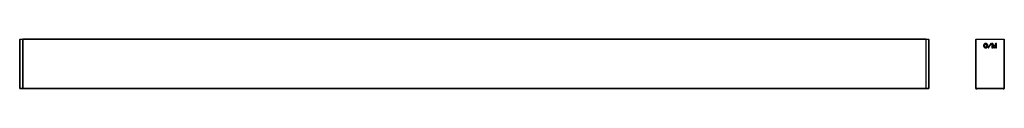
# Model space of a CAD drawing. Header units: millimetres. Extents: x -630 to 917, y 405 to 482.
import ezdxf

# ---------------------------------------------------------------- set-up
doc = ezdxf.new("R2010")
doc.units = ezdxf.units.MM

msp = doc.modelspace()

# ---------------------------------------------------------------- linework, layer by layer
at = {"color": 7, "linetype": 'Continuous', "lineweight": 25}
for p, q in [((-630.3, 405.3), (-630.3, 482.2)), ((-630, 482.2), (-630.3, 482.2)), ((-630, 482.5), (-630, 482.2)), ((-630, 482.5), (-625.6, 482.5)), ((-630, 482.2), (-630, 405.3)), ((-625.6, 482.2), (-630, 482.2)), ((-625.6, 482.2), (-625.6, 482.5)), ((-625.6, 405.3), (-625.6, 482.2)), ((-625.3, 482.2), (-625.6, 482.2)), ((793.7, 482.5), (-625.3, 482.5)), ((-625.3, 482.5), (-625.3, 482.2)), ((793.7, 482.2), (-625.3, 482.2)), ((-625.3, 482.2), (-625.3, 405.2)), ((793.7, 482.5), (793.7, 482.2)), ((794, 482.2), (793.7, 482.2)), ((793.7, 482.2), (793.7, 405.2)), ((794, 482.5), (794, 482.2)), ((794, 482.5), (798.4, 482.5)), ((794, 482.2), (794, 405.3)), ((798.4, 482.2), (794, 482.2)), ((798.4, 482.2), (798.4, 482.5)), ((798.4, 405.3), (798.4, 482.2)), ((798.7, 482.2), (798.4, 482.2)), ((798.7, 482.2), (798.7, 405.3)), ((872.4, 482.2), (872.1, 482.2)), ((872.1, 405.3), (872.1, 482.2)), ((872.4, 482.5), (872.4, 482.2)), ((872.4, 482.5), (916.8, 482.5)), ((872.4, 482.2), (872.4, 405.3)), ((916.8, 482.2), (872.4, 482.2)), ((916.8, 482.5), (916.8, 482.2)), ((916.8, 405.3), (916.8, 482.2)), ((917.1, 482.2), (916.8, 482.2)), ((917.1, 482.2), (917.1, 405.3)), ((-630.3, 474.5), (-630.4, 474.5)), ((-630.4, 470.5), (-630.3, 470.5)), ((798.7, 474.5), (798.7, 474.5)), ((798.7, 470.5), (798.7, 470.5)), ((895.9, 475.8), (891.9, 469.5)), ((891.9, 469.5), (891.9, 469.2)), ((891.9, 469.2), (892, 469.1)), ((892, 469.1), (892.3, 469.1)), ((892.3, 469.1), (892.4, 469.2)), ((892.4, 469.2), (896.4, 475.5)), ((896, 475.9), (895.9, 475.8)), ((896.3, 475.9), (896, 475.9)), ((896.4, 475.8), (896.3, 475.9)), ((896.4, 475.5), (896.4, 475.8)), ((897.6, 475.9), (897.5, 475.7)), ((897.5, 475.7), (897.5, 469.2)), ((897.5, 469.2), (897.6, 469)), ((899.1, 475.9), (897.6, 475.9)), ((897.6, 469), (898.8, 469)), ((898.8, 469), (899, 469.2)), ((899, 469.2), (899, 472.7)), ((899, 472.7), (900.4, 469.2)), ((899.2, 475.7), (899.1, 475.9)), ((901.1, 471.2), (899.2, 475.7)), ((900.4, 469.2), (900.5, 469)), ((900.5, 469), (901.7, 469)), ((902, 473.5), (901.1, 471.2)), ((901.7, 469), (901.8, 469.2)), ((903.1, 475.9), (903, 475.7)), ((904.6, 475.9), (903.1, 475.9)), ((903.2, 472.7), (903.2, 469.2)), ((903.2, 469.2), (903.4, 469)), ((903.4, 469), (904.6, 469)), ((904.8, 475.7), (904.6, 475.9)), ((904.6, 469), (904.8, 469.2)), ((904.8, 469.2), (904.8, 475.7)), ((-630, 405.3), (-630.3, 405.3)), ((-630, 405.3), (-625.6, 405.3)), ((-630, 405.3), (-630, 405)), ((-625.6, 405), (-630, 405)), ((-625.6, 405), (-625.6, 405.3)), ((-625.3, 405.3), (-625.6, 405.3)), ((793.7, 405.2), (-625.3, 405.2)), ((-625.3, 405.2), (-625.3, 404.9)), ((793.7, 404.9), (-625.3, 404.9)), ((794, 405.3), (793.7, 405.3)), ((793.7, 405.2), (793.7, 404.9)), ((794, 405.3), (798.4, 405.3)), ((794, 405.3), (794, 405)), ((798.4, 405), (794, 405)), ((798.4, 405), (798.4, 405.3)), ((798.7, 405.3), (798.4, 405.3)), ((872.4, 405.3), (872.1, 405.3)), ((872.1, 405.3), (872.1, 405.2)), ((872.4, 405.3), (916.8, 405.3)), ((872.4, 405.3), (872.4, 405)), ((916.8, 405), (872.4, 405)), ((872.4, 404.9), (873.8, 404.9)), ((873.8, 404.9), (873.8, 405)), ((915.3, 405), (915.4, 404.9)), ((915.4, 404.9), (916.8, 404.9)), ((916.8, 405.3), (916.8, 405)), ((917.1, 405.3), (916.8, 405.3)), ((917.1, 405.2), (917.1, 405.3))]:
    msp.add_line(p, q, dxfattribs=at)
at = {"color": 7, "linetype": 'Continuous', "lineweight": 25, "flags": 128}
msp.add_lwpolyline([(903, 475.7), (902.5, 474.5), (902, 473.5)], dxfattribs=at)
at = {"color": 7, "linetype": 'Continuous', "lineweight": 25}
for centre, start, end in [((-630, 482.2), 90, 180), ((-625.6, 482.2), 0, 90), ((794, 482.2), 90, 180), ((798.4, 482.2), 0, 90), ((872.4, 482.2), 90, 180), ((916.8, 482.2), 0, 90), ((-630, 405.3), 180, 270), ((-625.6, 405.3), 270, 0), ((794, 405.3), 180, 270), ((798.4, 405.3), 270, 0), ((872.4, 405.3), 180, 270), ((872.4, 405.2), 180, 270), ((916.8, 405.3), 270, 0), ((916.8, 405.2), 270, 0)]:
    msp.add_arc(centre, 0.3, start, end, dxfattribs=at)
for points, knots in [([(884.7, 473.9), (884.5, 473.5), (884.4, 473), (884.4, 472.5), (884.4, 472), (884.5, 471.6), (884.7, 471.2)], [0.7055556, 0.7055556, 0.7055556, 0.7055556, 1.0583333, 1.0583333, 1.0583333, 1.4111111, 1.4111111, 1.4111111, 1.4111111]), ([(886.1, 473.3), (886, 473.1), (885.9, 472.8), (885.9, 472.5), (885.9, 472.2), (886, 472), (886.1, 471.7)], [3.5277778, 3.5277778, 3.5277778, 3.5277778, 3.8805556, 3.8805556, 3.8805556, 4.2333333, 4.2333333, 4.2333333, 4.2333333]), ([(889.3, 475.8), (888.8, 475.9), (888.4, 476), (887.9, 476), (887.4, 476), (887, 475.9), (886.5, 475.8)], [4.9388889, 4.9388889, 4.9388889, 4.9388889, 5.2916667, 5.2916667, 5.2916667, 5.6444444, 5.6444444, 5.6444444, 5.6444444]), ([(886.5, 469.3), (887, 469.1), (887.4, 469), (887.9, 469), (888.4, 469), (888.8, 469.1), (889.3, 469.3)], [2.1166667, 2.1166667, 2.1166667, 2.1166667, 2.4694444, 2.4694444, 2.4694444, 2.8222222, 2.8222222, 2.8222222, 2.8222222]), ([(888.7, 474.4), (888.4, 474.5), (888.2, 474.5), (887.9, 474.5), (887.6, 474.5), (887.4, 474.5), (887.1, 474.4)], [4.9388889, 4.9388889, 4.9388889, 4.9388889, 5.2916667, 5.2916667, 5.2916667, 5.6444444, 5.6444444, 5.6444444, 5.6444444]), ([(887.1, 470.7), (887.4, 470.6), (887.6, 470.5), (887.9, 470.5), (888.2, 470.5), (888.4, 470.6), (888.7, 470.7)], [2.1166667, 2.1166667, 2.1166667, 2.1166667, 2.4694444, 2.4694444, 2.4694444, 2.8222222, 2.8222222, 2.8222222, 2.8222222]), ([(889.3, 469.3), (889.7, 469.5), (890.1, 469.7), (890.4, 470), (890.7, 470.4), (891, 470.7), (891.1, 471.2)], [2.8222222, 2.8222222, 2.8222222, 2.8222222, 3.175, 3.175, 3.175, 3.5277778, 3.5277778, 3.5277778, 3.5277778]), ([(889.7, 471.7), (889.9, 472), (889.9, 472.2), (889.9, 472.5), (889.9, 472.8), (889.9, 473.1), (889.7, 473.3)], [0.7055556, 0.7055556, 0.7055556, 0.7055556, 1.0583333, 1.0583333, 1.0583333, 1.4111111, 1.4111111, 1.4111111, 1.4111111]), ([(891.1, 471.2), (891.3, 471.6), (891.4, 472), (891.4, 472.5), (891.4, 473), (891.3, 473.5), (891.1, 473.9)], [3.5277778, 3.5277778, 3.5277778, 3.5277778, 3.8805556, 3.8805556, 3.8805556, 4.2333333, 4.2333333, 4.2333333, 4.2333333])]:
    msp.add_open_spline(points, degree=3, knots=knots, dxfattribs=at)
for points in [[(885.4, 475), (885.1, 474.7), (884.9, 474.3), (884.7, 473.9)], [(884.7, 471.2), (884.9, 470.7), (885.1, 470.4), (885.4, 470)], [(886.5, 475.8), (886.1, 475.6), (885.7, 475.3), (885.4, 475)], [(885.4, 470), (885.7, 469.7), (886.1, 469.5), (886.5, 469.3)], [(886.5, 473.9), (886.3, 473.8), (886.2, 473.5), (886.1, 473.3)], [(886.1, 471.7), (886.2, 471.5), (886.3, 471.3), (886.5, 471.1)], [(887.1, 474.4), (886.9, 474.3), (886.7, 474.1), (886.5, 473.9)], [(886.5, 471.1), (886.7, 470.9), (886.9, 470.8), (887.1, 470.7)], [(889.3, 473.9), (889.1, 474.1), (888.9, 474.3), (888.7, 474.4)], [(888.7, 470.7), (888.9, 470.8), (889.1, 470.9), (889.3, 471.1)], [(890.4, 475), (890.1, 475.3), (889.7, 475.6), (889.3, 475.8)], [(889.7, 473.3), (889.6, 473.5), (889.5, 473.8), (889.3, 473.9)], [(889.3, 471.1), (889.5, 471.3), (889.6, 471.5), (889.7, 471.7)], [(891.1, 473.9), (891, 474.3), (890.7, 474.7), (890.4, 475)], [(901.8, 469.2), (902, 469.8), (902.3, 470.3), (902.5, 470.9), (902.8, 471.5), (903, 472.1), (903.2, 472.7)]]:
    msp.add_open_spline(points, degree=3, dxfattribs=at)

doc.saveas('drawing.dxf')
